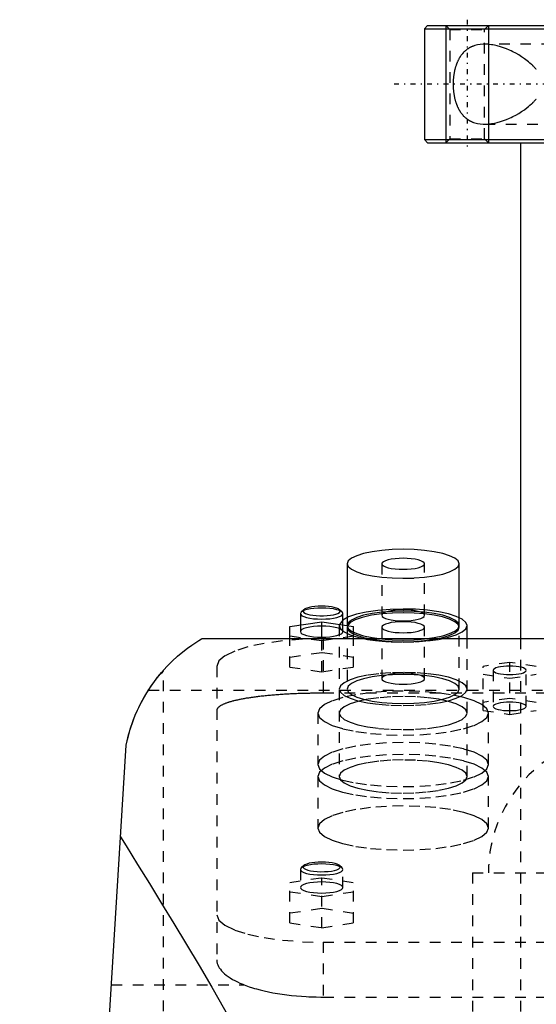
# Model space of a CAD drawing. Extents: x -90 to 90, y -1 to 703.
# Tile 7 of 8: x -57 to -9, y 592 to 685. Entities that reach past the tile are written whole.
import ezdxf

# ---------------------------------------------------------------- set-up
doc = ezdxf.new("R2010")
doc.units = 0
doc.linetypes.add('CENTER', pattern=[1.5, 0.45, -0.5, 0.05, -0.5])
doc.linetypes.add('DASHED', pattern=[2, 1, -1])
for name, color, linetype in [('AM_0', 7, 'CONTINUOUS'), ('AM_10', 7, 'CONTINUOUS'), ('AM_3', 7, 'DASHED'), ('AM_7', 7, 'CENTER')]:
    doc.layers.add(name, color=color, linetype=linetype)

msp = doc.modelspace()

# ---------------------------------------------------------------- linework, layer by layer
at = {"layer": 'AM_0', "color": 7, "linetype": 'CONTINUOUS'}
for p, q in [((-18.7, 684), (-19, 683.7)), ((-19, 683.7), (-19, 673.3)), ((-19, 683.7), (19, 683.7)), ((-18.7, 684), (18.7, 684)), ((-19, 673.3), (-18.7, 673)), ((-19, 673.3), (19, 673.3)), ((-18.7, 673), (18.7, 673)), ((-10, 673), (-10, 626.5)), ((-26.25, 633.506), (-26.25, 628.462)), ((-15.75, 628.462), (-15.75, 633.506)), ((-30.336, 629.198), (-30.577, 628.974)), ((-26.723, 628.974), (-26.964, 629.198)), ((-30.577, 628.974), (-30.65, 628.835)), ((-30.65, 628.835), (-30.65, 627.765)), ((-26.65, 627.765), (-26.65, 628.835)), ((-31.65, 627.616), (-28.65, 628.064)), ((-31.65, 626.5), (-31.65, 627.616)), ((-28.65, 628.064), (-25.65, 627.616)), ((-28.65, 626.5), (-28.65, 628.064)), ((-25.65, 626.5), (-25.65, 627.616)), ((-15, 626.5), (-15, 627.71)), ((-39.86, 626.5), (39.86, 626.5)), ((-57, 453.55), (-47, 616.5))]:
    msp.add_line(p, q, dxfattribs=at)
for points in [[(-21, 634.865), (-22.024, 634.839), (-23.009, 634.761), (-23.917, 634.636), (-24.712, 634.467), (-25.365, 634.261), (-25.85, 634.026), (-26.149, 633.771), (-26.25, 633.506)], [(-15.75, 633.506), (-15.851, 633.771), (-16.15, 634.026), (-16.635, 634.261), (-17.288, 634.467), (-18.083, 634.636), (-18.991, 634.761), (-19.976, 634.839), (-21, 634.865)], [(-28.65, 629.353), (-29.019, 629.344), (-29.376, 629.317), (-29.707, 629.274), (-30.002, 629.216), (-30.251, 629.145), (-30.445, 629.063), (-30.577, 628.974)], [(-28.65, 629.529), (-28.973, 629.522), (-29.285, 629.498), (-29.575, 629.461), (-29.833, 629.41), (-30.051, 629.348), (-30.22, 629.276), (-30.336, 629.198)], [(-26.964, 629.198), (-27.08, 629.276), (-27.249, 629.348), (-27.467, 629.41), (-27.725, 629.461), (-28.015, 629.498), (-28.327, 629.522), (-28.65, 629.529)], [(-26.65, 628.835), (-26.688, 628.936), (-26.802, 629.033), (-26.987, 629.122), (-27.236, 629.201), (-27.539, 629.265), (-27.885, 629.313), (-28.26, 629.343), (-28.65, 629.353)], [(-21, 629.263), (-22.221, 629.231), (-23.391, 629.135), (-24.461, 628.979), (-25.386, 628.77), (-26.127, 628.517), (-26.654, 628.23)], [(-15, 627.71), (-15.115, 628.013), (-15.457, 628.305), (-16.011, 628.573), (-16.757, 628.809), (-17.667, 629.002), (-18.704, 629.145), (-19.829, 629.234), (-21, 629.263)]]:
    msp.add_lwpolyline(points, dxfattribs=at)
for points in [[(-47, 616.5, 0), (-46.892, 616.993, 0), (-46.634, 617.947, 0), (-46.323, 618.857, 0), (-46.149, 619.294, 0), (-45.965, 619.72, 0), (-45.566, 620.536, 0), (-45.133, 621.304, 0), (-44.671, 622.021, 0), (-44.188, 622.688, 0), (-43.689, 623.302, 0), (-43.436, 623.59, 0), (-43.183, 623.865, 0), (-42.676, 624.374, 0), (-42.178, 624.831, 0), (-41.698, 625.234, 0), (-41.246, 625.584, 0), (-40.832, 625.881, 0), (-40.644, 626.009, 0), (-40.47, 626.124, 0), (-40.169, 626.314, 0), (-39.943, 626.451, 0), (-39.86, 626.5, 0)], [(-45.303, 621.016, 0), (-45.256, 621.096, 0), (-45.163, 621.254, 0), (-45.07, 621.407, 0), (-45.024, 621.482, 0), (-44.977, 621.556, 0), (-44.885, 621.7, 0), (-44.794, 621.839, 0), (-44.704, 621.973, 0), (-44.616, 622.102, 0), (-44.529, 622.226, 0), (-44.486, 622.286, 0), (-44.444, 622.344, 0), (-44.361, 622.458, 0), (-44.28, 622.567, 0), (-44.2, 622.672, 0), (-44.122, 622.772, 0), (-44.047, 622.868, 0), (-44.011, 622.913, 0), (-43.975, 622.958, 0), (-43.907, 623.042, 0), (-43.843, 623.12, 0), (-43.813, 623.156, 0)], [(-47.528, 607.894, 0), (-47.006, 607.043, 0), (-45.931, 605.298, 0), (-44.821, 603.499, 0), (-44.254, 602.579, 0), (-43.681, 601.647, 0), (-42.519, 599.747, 0), (-41.34, 597.8, 0), (-40.152, 595.808, 0), (-38.962, 593.775, 0), (-37.778, 591.703, 0), (-37.191, 590.652, 0), (-36.609, 589.592, 0), (-35.462, 587.444, 0), (-34.348, 585.259, 0), (-33.277, 583.038, 0), (-32.26, 580.78, 0), (-31.309, 578.484, 0), (-30.863, 577.322, 0), (-30.438, 576.149, 0), (-29.661, 573.773, 0), (-28.993, 571.353, 0), (-28.705, 570.125, 0)]]:
    msp.add_polyline3d(points, dxfattribs=at)
at = {"layer": 'AM_10', "color": 7, "linetype": 'CONTINUOUS'}
for p, q in [((-17, 684), (-17, 673)), ((-13, 684), (-13, 673))]:
    msp.add_line(p, q, dxfattribs=at)
at = {"layer": 'AM_3', "color": 6, "linetype": 'DASHED'}
for p, q in [((-17, 684), (-16.621, 683.621)), ((-16.621, 683.621), (-16.621, 673.379)), ((-16.621, 683.621), (-13.379, 683.621)), ((-13.379, 683.621), (-13, 684)), ((-13.379, 673.379), (-13.379, 683.621)), ((-3, 682.25), (-13.37, 682.25)), ((-13.37, 674.75), (-3, 674.75)), ((-16.621, 673.379), (-17, 673)), ((-16.621, 673.379), (-13.379, 673.379)), ((-13, 673), (-13.379, 673.379)), ((-23, 633.506), (-23, 628.676)), ((-19, 628.676), (-19, 633.506)), ((-26.654, 628.23), (-26.987, 627.814)), ((-26.25, 628.462), (-26.25, 627.71)), ((-15.75, 627.71), (-15.75, 628.462)), ((-30.65, 627.765), (-30.65, 627.145)), ((-26.987, 627.814), (-27, 627.71)), ((-27, 627.71), (-27, 613.547)), ((-26.65, 627.145), (-26.65, 627.765)), ((-26.219, 627.7), (-26.25, 627.553)), ((-26.25, 627.553), (-26.25, 621.758)), ((-23, 627.553), (-23, 622.724)), ((-19, 622.724), (-19, 627.553)), ((-15.75, 621.758), (-15.75, 627.553)), ((-28.65, 626.271), (-31.65, 626.719)), ((-31.65, 623.822), (-31.65, 626.5)), ((-25.65, 626.719), (-28.65, 626.271)), ((-28.65, 623.374), (-28.65, 626.5)), ((-28.5, 626.47), (-28.5, 621.365)), ((28.5, 626.47), (-28.5, 626.47)), ((-25.65, 623.822), (-25.65, 626.5)), ((-15, 613.547), (-15, 626.5)), ((-10, 626.5), (-10, 339)), ((-28.65, 625.167), (-31.65, 624.718)), ((-25.65, 624.718), (-28.65, 625.167)), ((-43.5, 453.55), (-43.5, 623.519)), ((-38.5, 623.882), (-38.5, 596.365)), ((-31.65, 623.822), (-28.65, 623.374)), ((-28.65, 623.374), (-25.65, 623.822)), ((-11, 624.257), (-13.5, 623.883)), ((-13.5, 619.755), (-13.5, 623.883)), ((-12.55, 623.51), (-12.55, 620.129)), ((-11, 619.382), (-11, 624.257)), ((-8.5, 623.883), (-11, 624.257)), ((-9.45, 620.129), (-9.45, 623.51)), ((-13.5, 623.136), (-11, 622.763)), ((-11, 622.763), (-8.5, 623.136)), ((-44.917, 621.65), (44.917, 621.65)), ((28.5, 621.365), (-28.5, 621.365)), ((-11, 620.876), (-13.5, 620.503)), ((-8.5, 620.503), (-11, 620.876)), ((-29, 619.5), (-29, 614.671)), ((-13.5, 619.755), (-11, 619.382)), ((-13, 614.671), (-13, 619.5)), ((-11, 619.382), (-8.5, 619.755)), ((-29, 613.547), (-29, 608.718)), ((-13, 608.718), (-13, 613.547)), ((-30.336, 605.192), (-30.577, 604.968)), ((-26.723, 604.968), (-26.964, 605.192)), ((-30.577, 604.968), (-30.65, 604.829)), ((-30.65, 604.829), (-30.65, 603.139)), ((-26.65, 603.139), (-26.65, 604.829)), ((-14.5, 604.5), (-14.5, 591.5)), ((-14.5, 604.5), (14.5, 604.5)), ((-31.65, 603.61), (-28.65, 604.059)), ((-31.65, 599.816), (-31.65, 603.61)), ((-28.65, 604.059), (-25.65, 603.61)), ((-28.65, 599.368), (-28.65, 604.059)), ((-25.65, 599.816), (-25.65, 603.61)), ((-28.65, 602.266), (-31.65, 602.714)), ((-25.65, 602.714), (-28.65, 602.266)), ((-28.65, 601.161), (-31.65, 600.713)), ((-25.65, 600.713), (-28.65, 601.161)), ((-31.65, 599.816), (-28.65, 599.368)), ((-28.65, 599.368), (-25.65, 599.816)), ((-28.5, 598), (-28.5, 592.859)), ((-28.5, 598), (28.5, 598)), ((-48.381, 594), (-35.934, 594)), ((-28.5, 592.859), (28.5, 592.859))]:
    msp.add_line(p, q, dxfattribs=at)
for points in [[(-19, 633.506), (-19.038, 633.607), (-19.152, 633.704), (-19.337, 633.794), (-19.586, 633.872), (-19.889, 633.936), (-20.235, 633.984), (-20.61, 634.014), (-21, 634.024), (-21.39, 634.014), (-21.765, 633.984), (-22.111, 633.936), (-22.414, 633.872), (-22.663, 633.794), (-22.848, 633.704), (-22.962, 633.607), (-23, 633.506)], [(-26.25, 633.506), (-26.149, 633.241), (-25.85, 632.986), (-25.365, 632.751), (-24.712, 632.545), (-23.917, 632.376), (-23.009, 632.251), (-22.024, 632.173), (-21, 632.147), (-19.976, 632.173), (-18.991, 632.251), (-18.083, 632.376), (-17.288, 632.545), (-16.635, 632.751), (-16.15, 632.986), (-15.851, 633.241), (-15.75, 633.506)], [(-23, 633.506), (-22.962, 633.405), (-22.848, 633.308), (-22.663, 633.218), (-22.414, 633.14), (-22.111, 633.076), (-21.765, 633.028), (-21.39, 632.998), (-21, 632.988), (-20.61, 632.998), (-20.235, 633.028), (-19.889, 633.076), (-19.586, 633.14), (-19.337, 633.218), (-19.152, 633.308), (-19.038, 633.405), (-19, 633.506)], [(-30.336, 629.198), (-30.395, 629.111), (-30.388, 629.024), (-30.316, 628.938), (-30.182, 628.858), (-29.99, 628.785), (-29.749, 628.724), (-29.465, 628.676), (-29.152, 628.642), (-28.819, 628.626), (-28.481, 628.626), (-28.148, 628.642), (-27.835, 628.676), (-27.551, 628.724), (-27.31, 628.785), (-27.118, 628.858), (-26.984, 628.938), (-26.912, 629.024), (-26.905, 629.111), (-26.964, 629.198)], [(-26.25, 627.71), (-26.149, 627.445), (-25.85, 627.19), (-25.365, 626.956), (-24.712, 626.75), (-23.917, 626.581), (-23.009, 626.455), (-22.024, 626.378), (-21, 626.352), (-19.976, 626.378), (-18.991, 626.455), (-18.083, 626.581), (-17.288, 626.75), (-16.635, 626.956), (-16.15, 627.19), (-15.851, 627.445), (-15.75, 627.71), (-15.851, 627.976), (-16.15, 628.23), (-16.635, 628.465), (-17.288, 628.671), (-18.083, 628.84), (-18.991, 628.966), (-19.976, 629.043), (-21, 629.069)], [(-21, 629.069), (-22.024, 629.043), (-23.009, 628.966), (-23.917, 628.84), (-24.712, 628.671), (-25.365, 628.465), (-25.85, 628.23), (-26.149, 627.976), (-26.25, 627.71)], [(-21, 629.194), (-21.39, 629.184), (-21.765, 629.155), (-22.111, 629.107), (-22.414, 629.042), (-22.663, 628.964), (-22.848, 628.874), (-22.962, 628.777), (-23, 628.676), (-22.962, 628.575), (-22.848, 628.478), (-22.663, 628.389), (-22.414, 628.31), (-22.111, 628.246), (-21.765, 628.198), (-21.39, 628.169), (-21, 628.159), (-20.61, 628.169), (-20.235, 628.198), (-19.889, 628.246), (-19.586, 628.31), (-19.337, 628.389), (-19.152, 628.478), (-19.038, 628.575), (-19, 628.676)], [(-19, 628.676), (-19.038, 628.777), (-19.152, 628.874), (-19.337, 628.964), (-19.586, 629.042), (-19.889, 629.107), (-20.235, 629.155), (-20.61, 629.184), (-21, 629.194)], [(-30.65, 628.835), (-30.612, 628.734), (-30.498, 628.637), (-30.313, 628.547), (-30.064, 628.469), (-29.761, 628.404), (-29.415, 628.357), (-29.04, 628.327), (-28.65, 628.317), (-28.26, 628.327), (-27.885, 628.357), (-27.539, 628.404), (-27.236, 628.469), (-26.987, 628.547), (-26.802, 628.637), (-26.688, 628.734), (-26.65, 628.835)], [(-26.25, 627.553), (-26.149, 627.288), (-25.85, 627.033), (-25.364, 626.798), (-24.711, 626.592), (-23.915, 626.423), (-23.007, 626.298), (-22.021, 626.22), (-20.996, 626.194), (-19.972, 626.221), (-18.987, 626.298), (-18.079, 626.424), (-17.284, 626.593), (-16.632, 626.799), (-16.147, 627.035), (-15.85, 627.29), (-15.75, 627.555), (-15.852, 627.82), (-16.153, 628.075), (-16.639, 628.31), (-17.294, 628.516), (-18.091, 628.684), (-19, 628.809)], [(-23, 628.809), (-23.987, 628.671), (-24.837, 628.481), (-25.511, 628.248), (-25.979, 627.984), (-26.219, 627.7)], [(-21, 628.912), (-22.019, 628.886), (-23, 628.809)], [(-19, 628.809), (-19.981, 628.886), (-21, 628.912)], [(-28.65, 627.662), (-29.04, 627.652), (-29.415, 627.623), (-29.761, 627.575), (-30.064, 627.511), (-30.313, 627.432), (-30.498, 627.343), (-30.612, 627.246), (-30.65, 627.145), (-30.612, 627.044), (-30.498, 626.946), (-30.313, 626.857), (-30.064, 626.778), (-29.761, 626.714), (-29.415, 626.666), (-29.04, 626.637), (-28.65, 626.627), (-28.26, 626.637), (-27.885, 626.666), (-27.539, 626.714), (-27.236, 626.778), (-26.987, 626.857), (-26.802, 626.946), (-26.688, 627.044), (-26.65, 627.145)], [(-26.65, 627.145), (-26.688, 627.246), (-26.802, 627.343), (-26.987, 627.432), (-27.236, 627.511), (-27.539, 627.575), (-27.885, 627.623), (-28.26, 627.652), (-28.65, 627.662)], [(-27, 627.71), (-26.885, 627.407), (-26.543, 627.116), (-25.989, 626.848), (-25.243, 626.612), (-24.333, 626.419), (-23.296, 626.276), (-22.171, 626.187), (-21, 626.158), (-19.829, 626.187), (-18.704, 626.276), (-17.667, 626.419), (-16.757, 626.612), (-16.011, 626.848), (-15.457, 627.116), (-15.115, 627.407), (-15, 627.71)], [(-21, 628.071), (-21.39, 628.061), (-21.765, 628.031), (-22.111, 627.984), (-22.414, 627.919), (-22.663, 627.841), (-22.848, 627.751), (-22.962, 627.654), (-23, 627.553), (-22.962, 627.452), (-22.848, 627.355), (-22.663, 627.266), (-22.414, 627.187), (-22.111, 627.123), (-21.765, 627.075), (-21.39, 627.045), (-21, 627.036), (-20.61, 627.045), (-20.235, 627.075), (-19.889, 627.123), (-19.586, 627.187), (-19.337, 627.266), (-19.152, 627.355), (-19.038, 627.452), (-19, 627.553)], [(-19, 627.553), (-19.038, 627.654), (-19.152, 627.751), (-19.337, 627.841), (-19.586, 627.919), (-19.889, 627.984), (-20.235, 628.031), (-20.61, 628.061), (-21, 628.071)], [(-28.5, 626.47), (-30.451, 626.42), (-32.327, 626.273), (-34.056, 626.034), (-35.571, 625.712), (-36.815, 625.32), (-37.739, 624.872), (-38.308, 624.387), (-38.5, 623.882)], [(-21, 623.311), (-22.171, 623.281), (-23.296, 623.192), (-24.333, 623.049), (-25.243, 622.856), (-25.989, 622.62), (-26.543, 622.352), (-26.885, 622.061), (-27, 621.758), (-26.885, 621.455), (-26.543, 621.163), (-25.989, 620.895), (-25.243, 620.66), (-24.333, 620.466), (-23.296, 620.323), (-22.171, 620.235), (-21, 620.205), (-19.829, 620.235), (-18.704, 620.323), (-17.667, 620.466), (-16.757, 620.66), (-16.011, 620.895), (-15.457, 621.163), (-15.115, 621.455), (-15, 621.758)], [(-15, 621.758), (-15.115, 622.061), (-15.457, 622.352), (-16.011, 622.62), (-16.757, 622.856), (-17.667, 623.049), (-18.704, 623.192), (-19.829, 623.281), (-21, 623.311)], [(-21, 621.571), (-22.561, 621.531), (-24.061, 621.413), (-25.445, 621.222), (-26.657, 620.964), (-27.652, 620.65), (-28.391, 620.292), (-28.846, 619.904), (-29, 619.5)], [(-13, 619.5), (-13.154, 619.904), (-13.609, 620.292), (-14.348, 620.65), (-15.343, 620.964), (-16.555, 621.222), (-17.939, 621.413), (-19.439, 621.531), (-21, 621.571)], [(-29, 619.5), (-28.846, 619.096), (-28.391, 618.708), (-27.652, 618.35), (-26.657, 618.036), (-25.445, 617.778), (-24.061, 617.587), (-22.561, 617.469), (-21, 617.43), (-19.439, 617.469), (-17.939, 617.587), (-16.555, 617.778), (-15.343, 618.036), (-14.348, 618.35), (-13.609, 618.708), (-13.154, 619.096), (-13, 619.5)], [(-13, 613.547), (-13.154, 613.951), (-13.609, 614.34), (-14.348, 614.698), (-15.343, 615.011), (-16.555, 615.269), (-17.939, 615.46), (-19.439, 615.578), (-21, 615.618), (-22.561, 615.578), (-24.061, 615.46), (-25.445, 615.269), (-26.657, 615.011), (-27.652, 614.698), (-28.391, 614.34), (-28.846, 613.951), (-29, 613.547)], [(-21, 615.1), (-22.171, 615.07), (-23.296, 614.982), (-24.333, 614.838), (-25.243, 614.645), (-25.989, 614.41), (-26.543, 614.142), (-26.885, 613.85), (-27, 613.547), (-26.885, 613.244), (-26.543, 612.953), (-25.989, 612.684), (-25.243, 612.449), (-24.333, 612.256), (-23.296, 612.113), (-22.171, 612.024), (-21, 611.994), (-19.829, 612.024), (-18.704, 612.113), (-17.667, 612.256), (-16.757, 612.449), (-16.011, 612.684), (-15.457, 612.953), (-15.115, 613.244), (-15, 613.547)], [(-15, 613.547), (-15.115, 613.85), (-15.457, 614.142), (-16.011, 614.41), (-16.757, 614.645), (-17.667, 614.838), (-18.704, 614.982), (-19.829, 615.07), (-21, 615.1)], [(-29, 613.547), (-28.846, 613.143), (-28.391, 612.755), (-27.652, 612.397), (-26.657, 612.083), (-25.445, 611.826), (-24.061, 611.634), (-22.561, 611.516), (-21, 611.477), (-19.439, 611.516), (-17.939, 611.634), (-16.555, 611.826), (-15.343, 612.083), (-14.348, 612.397), (-13.609, 612.755), (-13.154, 613.143), (-13, 613.547)], [(-30.65, 604.829), (-30.612, 604.728), (-30.498, 604.631), (-30.313, 604.542), (-30.064, 604.463), (-29.761, 604.399), (-29.415, 604.351), (-29.04, 604.322), (-28.65, 604.312), (-28.26, 604.322), (-27.885, 604.351), (-27.539, 604.399), (-27.236, 604.463), (-26.987, 604.542), (-26.802, 604.631), (-26.688, 604.728), (-26.65, 604.829), (-26.688, 604.93), (-26.802, 605.028), (-26.987, 605.117), (-27.236, 605.195), (-27.539, 605.26), (-27.885, 605.308), (-28.26, 605.337), (-28.65, 605.347)], [(-28.65, 605.347), (-29.019, 605.338), (-29.376, 605.312), (-29.707, 605.269), (-30.002, 605.211), (-30.251, 605.14), (-30.445, 605.058), (-30.577, 604.968)], [(-30.336, 605.192), (-30.395, 605.103), (-30.386, 605.013), (-30.307, 604.926), (-30.163, 604.843), (-29.959, 604.77), (-29.703, 604.709), (-29.406, 604.662), (-29.078, 604.632), (-28.734, 604.618), (-28.386, 604.623), (-28.049, 604.646), (-27.735, 604.685), (-27.458, 604.739), (-27.228, 604.807), (-27.054, 604.885), (-26.943, 604.971), (-26.901, 605.06), (-26.927, 605.15), (-27.021, 605.237), (-27.181, 605.317), (-27.398, 605.387), (-27.665, 605.445), (-27.971, 605.488), (-28.303, 605.515), (-28.65, 605.524)], [(-28.65, 605.524), (-28.973, 605.516), (-29.285, 605.493), (-29.575, 605.455), (-29.833, 605.405), (-30.051, 605.342), (-30.22, 605.271), (-30.336, 605.192)], [(-30.65, 603.139), (-30.612, 603.038), (-30.498, 602.941), (-30.313, 602.851), (-30.064, 602.773), (-29.761, 602.709), (-29.415, 602.661), (-29.04, 602.631), (-28.65, 602.621), (-28.26, 602.631), (-27.885, 602.661), (-27.539, 602.709), (-27.236, 602.773), (-26.987, 602.851), (-26.802, 602.941), (-26.688, 603.038), (-26.65, 603.139), (-26.688, 603.24), (-26.802, 603.337), (-26.987, 603.427), (-27.236, 603.505), (-27.539, 603.569), (-27.885, 603.617), (-28.26, 603.647), (-28.65, 603.657)], [(-28.65, 603.657), (-29.04, 603.647), (-29.415, 603.617), (-29.761, 603.569), (-30.064, 603.505), (-30.313, 603.427), (-30.498, 603.337), (-30.612, 603.24), (-30.65, 603.139)], [(-38.5, 600.588), (-38.308, 600.083), (-37.739, 599.598), (-36.815, 599.15), (-35.571, 598.758), (-34.056, 598.436), (-32.327, 598.197), (-30.451, 598.05), (-28.5, 598)]]:
    msp.add_lwpolyline(points, dxfattribs=at)
for points in [[(-9.45, 623.51), (-9.48, 623.588), (-9.568, 623.663), (-9.711, 623.733), (-9.904, 623.793), (-10.139, 623.843), (-10.407, 623.88), (-10.698, 623.903), (-11, 623.911), (-11.302, 623.903), (-11.593, 623.88), (-11.861, 623.843), (-12.096, 623.793), (-12.289, 623.733), (-12.432, 623.663), (-12.52, 623.588), (-12.55, 623.51), (-12.52, 623.432), (-12.432, 623.356), (-12.289, 623.287), (-12.096, 623.226), (-11.861, 623.176), (-11.593, 623.139), (-11.302, 623.116), (-11, 623.109), (-10.698, 623.116), (-10.407, 623.139), (-10.139, 623.176), (-9.904, 623.226), (-9.711, 623.287), (-9.568, 623.356), (-9.48, 623.432)], [(-15.75, 621.758), (-15.851, 622.023), (-16.15, 622.278), (-16.635, 622.513), (-17.288, 622.718), (-18.083, 622.887), (-18.991, 623.013), (-19.976, 623.09), (-21, 623.116), (-22.024, 623.09), (-23.009, 623.013), (-23.917, 622.887), (-24.712, 622.718), (-25.365, 622.513), (-25.85, 622.278), (-26.149, 622.023), (-26.25, 621.758), (-26.149, 621.493), (-25.85, 621.238), (-25.365, 621.003), (-24.712, 620.797), (-23.917, 620.628), (-23.009, 620.502), (-22.024, 620.425), (-21, 620.399), (-19.976, 620.425), (-18.991, 620.502), (-18.083, 620.628), (-17.288, 620.797), (-16.635, 621.003), (-16.15, 621.238), (-15.851, 621.493)], [(-19, 622.724), (-19.038, 622.825), (-19.152, 622.922), (-19.337, 623.011), (-19.586, 623.09), (-19.889, 623.154), (-20.235, 623.202), (-20.61, 623.231), (-21, 623.241), (-21.39, 623.231), (-21.765, 623.202), (-22.111, 623.154), (-22.414, 623.09), (-22.663, 623.011), (-22.848, 622.922), (-22.962, 622.825), (-23, 622.724), (-22.962, 622.623), (-22.848, 622.525), (-22.663, 622.436), (-22.414, 622.357), (-22.111, 622.293), (-21.765, 622.245), (-21.39, 622.216), (-21, 622.206), (-20.61, 622.216), (-20.235, 622.245), (-19.889, 622.293), (-19.586, 622.357), (-19.337, 622.436), (-19.152, 622.525), (-19.038, 622.623)], [(-15, 619.5), (-15.115, 619.803), (-15.457, 620.094), (-16.011, 620.363), (-16.757, 620.598), (-17.667, 620.791), (-18.704, 620.935), (-19.829, 621.023), (-21, 621.053), (-22.171, 621.023), (-23.296, 620.935), (-24.333, 620.791), (-25.243, 620.598), (-25.989, 620.363), (-26.543, 620.094), (-26.885, 619.803), (-27, 619.5), (-26.885, 619.197), (-26.543, 618.906), (-25.989, 618.637), (-25.243, 618.402), (-24.333, 618.209), (-23.296, 618.065), (-22.171, 617.977), (-21, 617.947), (-19.829, 617.977), (-18.704, 618.065), (-17.667, 618.209), (-16.757, 618.402), (-16.011, 618.637), (-15.457, 618.906), (-15.115, 619.197)], [(-9.45, 620.129), (-9.48, 620.207), (-9.568, 620.283), (-9.711, 620.352), (-9.904, 620.413), (-10.139, 620.463), (-10.407, 620.5), (-10.698, 620.522), (-11, 620.53), (-11.302, 620.522), (-11.593, 620.5), (-11.861, 620.463), (-12.096, 620.413), (-12.289, 620.352), (-12.432, 620.283), (-12.52, 620.207), (-12.55, 620.129), (-12.52, 620.051), (-12.432, 619.976), (-12.289, 619.906), (-12.096, 619.845), (-11.861, 619.795), (-11.593, 619.758), (-11.302, 619.736), (-11, 619.728), (-10.698, 619.736), (-10.407, 619.758), (-10.139, 619.795), (-9.904, 619.845), (-9.711, 619.906), (-9.568, 619.976), (-9.48, 620.051)], [(-29, 614.671), (-28.846, 614.267), (-28.391, 613.878), (-27.652, 613.52), (-26.657, 613.207), (-25.445, 612.949), (-24.061, 612.758), (-22.561, 612.64), (-21, 612.6), (-19.439, 612.64), (-17.939, 612.758), (-16.555, 612.949), (-15.343, 613.207), (-14.348, 613.52), (-13.609, 613.878), (-13.154, 614.267), (-13, 614.671), (-13.154, 615.075), (-13.609, 615.463), (-14.348, 615.821), (-15.343, 616.135), (-16.555, 616.392), (-17.939, 616.584), (-19.439, 616.702), (-21, 616.741), (-22.561, 616.702), (-24.061, 616.584), (-25.445, 616.392), (-26.657, 616.135), (-27.652, 615.821), (-28.391, 615.463), (-28.846, 615.075)], [(-29, 608.718), (-28.846, 608.314), (-28.391, 607.926), (-27.652, 607.568), (-26.657, 607.254), (-25.445, 606.996), (-24.061, 606.805), (-22.561, 606.687), (-21, 606.647), (-19.439, 606.687), (-17.939, 606.805), (-16.555, 606.996), (-15.343, 607.254), (-14.348, 607.568), (-13.609, 607.926), (-13.154, 608.314), (-13, 608.718), (-13.154, 609.122), (-13.609, 609.51), (-14.348, 609.868), (-15.343, 610.182), (-16.555, 610.44), (-17.939, 610.631), (-19.439, 610.749), (-21, 610.788), (-22.561, 610.749), (-24.061, 610.631), (-25.445, 610.44), (-26.657, 610.182), (-27.652, 609.868), (-28.391, 609.51), (-28.846, 609.122)]]:
    msp.add_lwpolyline(points, close=True, dxfattribs=at)
for points in [[(-13.37, 682.25, 0), (-13.498, 682.248, 0), (-13.757, 682.229, 0), (-14.013, 682.19, 0), (-14.14, 682.162, 0), (-14.265, 682.128, 0), (-14.409, 682.08, 0), (-14.45, 682.065, 0), (-14.49, 682.049, 0), (-14.51, 682.041, 0), (-14.53, 682.033, 0), (-14.57, 682.016, 0), (-14.609, 681.998, 0), (-14.648, 681.979, 0), (-14.687, 681.96, 0), (-14.725, 681.94, 0), (-14.744, 681.93, 0), (-14.763, 681.919, 0), (-14.801, 681.898, 0), (-14.839, 681.876, 0), (-14.876, 681.853, 0), (-14.912, 681.829, 0), (-14.949, 681.805, 0), (-14.967, 681.792, 0), (-14.985, 681.78, 0), (-15.02, 681.754, 0), (-15.055, 681.727, 0), (-15.09, 681.7, 0), (-15.124, 681.672, 0), (-15.158, 681.644, 0), (-15.175, 681.629, 0), (-15.192, 681.614, 0), (-15.225, 681.584, 0), (-15.257, 681.554, 0), (-15.289, 681.522, 0), (-15.321, 681.49, 0), (-15.352, 681.457, 0), (-15.368, 681.441, 0), (-15.383, 681.424, 0), (-15.413, 681.39, 0), (-15.443, 681.355, 0), (-15.458, 681.338, 0), (-15.472, 681.32, 0), (-15.501, 681.284, 0), (-15.529, 681.247, 0), (-15.543, 681.228, 0), (-15.557, 681.21, 0), (-15.584, 681.172, 0), (-15.611, 681.133, 0), (-15.637, 681.094, 0), (-15.663, 681.055, 0), (-15.689, 681.014, 0), (-15.701, 680.994, 0), (-15.714, 680.973, 0), (-15.738, 680.931, 0), (-15.763, 680.888, 0), (-15.786, 680.844, 0), (-15.81, 680.799, 0), (-15.833, 680.754, 0), (-15.845, 680.73, 0), (-15.856, 680.707, 0), (-15.878, 680.66, 0), (-15.9, 680.611, 0), (-15.922, 680.562, 0), (-15.943, 680.513, 0), (-15.963, 680.462, 0), (-15.973, 680.436, 0), (-15.983, 680.411, 0), (-16.003, 680.358, 0), (-16.021, 680.306, 0), (-16.04, 680.252, 0), (-16.058, 680.198, 0), (-16.075, 680.143, 0), (-16.083, 680.116, 0), (-16.091, 680.088, 0), (-16.107, 680.032, 0), (-16.123, 679.975, 0), (-16.138, 679.918, 0), (-16.152, 679.861, 0), (-16.166, 679.803, 0), (-16.172, 679.773, 0), (-16.179, 679.744, 0), (-16.191, 679.685, 0), (-16.203, 679.626, 0), (-16.209, 679.596, 0), (-16.214, 679.566, 0), (-16.225, 679.506, 0), (-16.234, 679.446, 0), (-16.239, 679.416, 0), (-16.244, 679.385, 0), (-16.252, 679.325, 0), (-16.26, 679.264, 0), (-16.268, 679.203, 0), (-16.274, 679.141, 0), (-16.281, 679.08, 0), (-16.283, 679.049, 0), (-16.286, 679.019, 0), (-16.291, 678.957, 0), (-16.295, 678.896, 0), (-16.299, 678.834, 0), (-16.302, 678.773, 0), (-16.304, 678.712, 0), (-16.305, 678.682, 0), (-16.306, 678.651, 0), (-16.307, 678.591, 0), (-16.308, 678.53, 0), (-16.308, 678.5, 0)], [(-8.5, 679.865, 0), (-8.517, 679.887, 0), (-8.553, 679.932, 0), (-8.59, 679.976, 0), (-8.609, 679.998, 0), (-8.627, 680.02, 0), (-8.665, 680.063, 0), (-8.704, 680.105, 0), (-8.743, 680.147, 0), (-8.783, 680.189, 0), (-8.823, 680.23, 0), (-8.843, 680.25, 0), (-8.864, 680.27, 0), (-8.905, 680.31, 0), (-8.946, 680.35, 0), (-9.094, 680.484, 0), (-9.223, 680.593, 0), (-9.353, 680.698, 0), (-9.613, 680.891, 0), (-9.878, 681.07, 0), (-10.151, 681.239, 0), (-10.432, 681.398, 0), (-10.717, 681.545, 0), (-10.861, 681.614, 0), (-11.006, 681.68, 0), (-11.296, 681.802, 0), (-11.586, 681.911, 0), (-11.874, 682.005, 0), (-12.16, 682.085, 0), (-12.441, 682.15, 0), (-12.579, 682.176, 0), (-12.716, 682.199, 0), (-12.984, 682.232, 0), (-13.243, 682.248, 0), (-13.37, 682.25, 0)], [(-16.308, 678.5, 0), (-16.308, 678.47, 0), (-16.307, 678.409, 0), (-16.306, 678.349, 0), (-16.305, 678.318, 0), (-16.304, 678.288, 0), (-16.302, 678.227, 0), (-16.299, 678.166, 0), (-16.295, 678.104, 0), (-16.291, 678.043, 0), (-16.286, 677.981, 0), (-16.283, 677.951, 0), (-16.281, 677.92, 0), (-16.274, 677.859, 0), (-16.268, 677.797, 0), (-16.26, 677.736, 0), (-16.252, 677.675, 0), (-16.244, 677.615, 0), (-16.239, 677.584, 0), (-16.234, 677.554, 0), (-16.225, 677.494, 0), (-16.214, 677.434, 0), (-16.209, 677.404, 0), (-16.203, 677.374, 0), (-16.191, 677.315, 0), (-16.179, 677.256, 0), (-16.172, 677.227, 0), (-16.166, 677.197, 0), (-16.152, 677.139, 0), (-16.138, 677.082, 0), (-16.123, 677.025, 0), (-16.107, 676.968, 0), (-16.091, 676.912, 0), (-16.083, 676.884, 0), (-16.075, 676.857, 0), (-16.058, 676.802, 0), (-16.04, 676.748, 0), (-16.021, 676.694, 0), (-16.003, 676.642, 0), (-15.983, 676.589, 0), (-15.973, 676.564, 0), (-15.963, 676.538, 0), (-15.943, 676.487, 0), (-15.922, 676.438, 0), (-15.9, 676.389, 0), (-15.878, 676.34, 0), (-15.856, 676.293, 0), (-15.845, 676.27, 0), (-15.833, 676.246, 0), (-15.81, 676.201, 0), (-15.786, 676.156, 0), (-15.763, 676.112, 0), (-15.738, 676.069, 0), (-15.714, 676.027, 0), (-15.701, 676.006, 0), (-15.689, 675.986, 0), (-15.663, 675.945, 0), (-15.637, 675.906, 0), (-15.611, 675.867, 0), (-15.584, 675.828, 0), (-15.557, 675.79, 0), (-15.543, 675.772, 0), (-15.529, 675.753, 0), (-15.501, 675.716, 0), (-15.472, 675.68, 0), (-15.458, 675.662, 0), (-15.443, 675.645, 0), (-15.413, 675.61, 0), (-15.383, 675.576, 0), (-15.368, 675.559, 0), (-15.352, 675.543, 0), (-15.321, 675.51, 0), (-15.289, 675.478, 0), (-15.257, 675.446, 0), (-15.225, 675.416, 0), (-15.192, 675.386, 0), (-15.175, 675.371, 0), (-15.158, 675.356, 0), (-15.124, 675.328, 0), (-15.09, 675.3, 0), (-15.055, 675.273, 0), (-15.02, 675.246, 0), (-14.985, 675.22, 0), (-14.967, 675.208, 0), (-14.949, 675.195, 0), (-14.912, 675.171, 0), (-14.876, 675.147, 0), (-14.839, 675.124, 0), (-14.801, 675.102, 0), (-14.763, 675.081, 0), (-14.744, 675.07, 0), (-14.725, 675.06, 0), (-14.687, 675.04, 0), (-14.648, 675.021, 0), (-14.609, 675.002, 0), (-14.57, 674.984, 0), (-14.53, 674.967, 0), (-14.51, 674.959, 0), (-14.49, 674.951, 0), (-14.45, 674.935, 0), (-14.409, 674.92, 0), (-14.265, 674.872, 0), (-14.14, 674.838, 0), (-14.013, 674.81, 0), (-13.757, 674.771, 0), (-13.498, 674.752, 0), (-13.37, 674.75, 0)], [(-13.37, 674.75, 0), (-13.243, 674.752, 0), (-12.984, 674.768, 0), (-12.716, 674.801, 0), (-12.579, 674.824, 0), (-12.441, 674.85, 0), (-12.16, 674.915, 0), (-11.874, 674.995, 0), (-11.586, 675.089, 0), (-11.296, 675.198, 0), (-11.006, 675.32, 0), (-10.861, 675.386, 0), (-10.717, 675.455, 0), (-10.432, 675.602, 0), (-10.151, 675.761, 0), (-9.878, 675.93, 0), (-9.613, 676.109, 0), (-9.353, 676.302, 0), (-9.223, 676.407, 0), (-9.094, 676.516, 0), (-8.946, 676.65, 0), (-8.905, 676.69, 0), (-8.864, 676.73, 0), (-8.843, 676.75, 0), (-8.823, 676.77, 0), (-8.783, 676.811, 0), (-8.743, 676.853, 0), (-8.704, 676.895, 0), (-8.665, 676.937, 0), (-8.627, 676.98, 0), (-8.609, 677.002, 0), (-8.59, 677.024, 0), (-8.553, 677.068, 0), (-8.517, 677.113, 0), (-8.5, 677.135, 0)], [(-43.812, 623.156, 0), (-43.795, 623.167, 0), (-43.763, 623.187, 0), (-43.732, 623.208, 0), (-43.717, 623.218, 0), (-43.703, 623.228, 0), (-43.676, 623.249, 0), (-43.651, 623.27, 0), (-43.628, 623.29, 0), (-43.607, 623.31, 0), (-43.588, 623.331, 0), (-43.579, 623.341, 0), (-43.571, 623.351, 0), (-43.555, 623.371, 0), (-43.542, 623.391, 0), (-43.53, 623.411, 0), (-43.521, 623.431, 0), (-43.513, 623.451, 0), (-43.51, 623.461, 0), (-43.507, 623.47, 0), (-43.503, 623.49, 0), (-43.501, 623.509, 0), (-43.5, 623.519, 0)], [(-47, 616.5, 0), (-46.972, 616.638, 0), (-46.911, 616.912, 0), (-46.845, 617.186, 0), (-46.811, 617.323, 0), (-46.774, 617.459, 0), (-46.699, 617.73, 0), (-46.618, 617.999, 0), (-46.532, 618.266, 0), (-46.442, 618.529, 0), (-46.348, 618.789, 0), (-46.3, 618.917, 0), (-46.25, 619.045, 0), (-46.148, 619.297, 0), (-46.043, 619.544, 0), (-45.935, 619.786, 0), (-45.824, 620.023, 0), (-45.711, 620.255, 0), (-45.653, 620.368, 0), (-45.596, 620.48, 0), (-45.479, 620.699, 0), (-45.362, 620.912, 0), (-45.303, 621.016, 0)], [(-28.5, 621.365, 0), (-28.57, 621.365, 0), (-28.711, 621.364, 0), (-28.852, 621.364, 0), (-28.922, 621.363, 0), (-28.993, 621.363, 0), (-29.136, 621.362, 0), (-29.278, 621.36, 0), (-29.421, 621.358, 0), (-29.564, 621.356, 0), (-29.708, 621.354, 0), (-29.78, 621.352, 0), (-29.852, 621.351, 0), (-29.995, 621.347, 0), (-30.139, 621.344, 0), (-30.283, 621.34, 0), (-30.427, 621.336, 0), (-30.571, 621.332, 0), (-30.642, 621.329, 0), (-30.714, 621.327, 0), (-30.857, 621.322, 0), (-31.001, 621.316, 0), (-31.072, 621.313, 0), (-31.143, 621.31, 0), (-31.285, 621.304, 0), (-31.427, 621.298, 0), (-31.498, 621.294, 0), (-31.568, 621.291, 0), (-31.709, 621.284, 0), (-31.849, 621.276, 0), (-31.989, 621.268, 0), (-32.127, 621.26, 0), (-32.265, 621.252, 0), (-32.334, 621.247, 0), (-32.402, 621.243, 0), (-32.538, 621.234, 0), (-32.674, 621.224, 0), (-32.808, 621.215, 0), (-32.941, 621.205, 0), (-33.073, 621.194, 0), (-33.139, 621.189, 0), (-33.204, 621.184, 0), (-33.334, 621.173, 0), (-33.463, 621.161, 0), (-33.591, 621.15, 0), (-33.717, 621.138, 0), (-33.842, 621.126, 0), (-33.904, 621.12, 0), (-33.965, 621.114, 0), (-34.087, 621.101, 0), (-34.208, 621.088, 0), (-34.327, 621.075, 0), (-34.444, 621.062, 0), (-34.56, 621.048, 0), (-34.618, 621.041, 0), (-34.675, 621.034, 0), (-34.788, 621.02, 0), (-34.899, 621.006, 0), (-35.008, 620.991, 0), (-35.116, 620.976, 0), (-35.222, 620.961, 0), (-35.274, 620.954, 0), (-35.326, 620.946, 0), (-35.428, 620.931, 0), (-35.528, 620.915, 0), (-35.578, 620.908, 0), (-35.627, 620.9, 0), (-35.724, 620.884, 0), (-35.821, 620.867, 0), (-35.869, 620.859, 0), (-35.917, 620.851, 0), (-36.011, 620.834, 0), (-36.105, 620.817, 0), (-36.197, 620.799, 0), (-36.288, 620.782, 0), (-36.377, 620.763, 0), (-36.422, 620.754, 0), (-36.465, 620.745, 0), (-36.552, 620.726, 0), (-36.637, 620.707, 0), (-36.721, 620.688, 0), (-36.803, 620.669, 0), (-36.884, 620.649, 0), (-36.924, 620.639, 0), (-36.963, 620.629, 0), (-37.04, 620.609, 0), (-37.116, 620.588, 0), (-37.19, 620.568, 0), (-37.262, 620.547, 0), (-37.332, 620.526, 0), (-37.366, 620.515, 0), (-37.4, 620.504, 0), (-37.466, 620.483, 0), (-37.531, 620.461, 0), (-37.594, 620.439, 0), (-37.654, 620.417, 0), (-37.713, 620.394, 0), (-37.741, 620.383, 0), (-37.769, 620.372, 0), (-37.824, 620.349, 0), (-37.876, 620.326, 0), (-37.927, 620.303, 0), (-37.975, 620.28, 0), (-38.021, 620.256, 0), (-38.043, 620.245, 0), (-38.065, 620.233, 0), (-38.107, 620.209, 0), (-38.147, 620.186, 0), (-38.166, 620.174, 0), (-38.185, 620.162, 0), (-38.22, 620.138, 0), (-38.254, 620.114, 0), (-38.27, 620.102, 0), (-38.285, 620.09, 0), (-38.314, 620.066, 0), (-38.341, 620.042, 0), (-38.366, 620.017, 0), (-38.388, 619.993, 0), (-38.409, 619.969, 0), (-38.418, 619.957, 0), (-38.427, 619.944, 0), (-38.444, 619.92, 0), (-38.458, 619.896, 0), (-38.47, 619.871, 0), (-38.48, 619.847, 0), (-38.488, 619.823, 0), (-38.491, 619.811, 0), (-38.494, 619.799, 0), (-38.498, 619.774, 0), (-38.5, 619.75, 0), (-38.5, 619.738, 0)], [(-38.5, 596.365, 0), (-38.498, 596.297, 0), (-38.483, 596.16, 0), (-38.451, 596.021, 0), (-38.429, 595.952, 0), (-38.403, 595.882, 0), (-38.339, 595.741, 0), (-38.258, 595.601, 0), (-38.16, 595.461, 0), (-38.045, 595.321, 0), (-37.914, 595.183, 0), (-37.842, 595.114, 0), (-37.766, 595.046, 0), (-37.603, 594.911, 0), (-37.424, 594.779, 0), (-37.23, 594.649, 0), (-37.022, 594.522, 0), (-36.801, 594.399, 0), (-36.685, 594.339, 0), (-36.567, 594.28, 0), (-36.321, 594.165, 0), (-36.065, 594.054, 0), (-35.934, 594, 0)], [(-35.934, 594, 0), (-35.78, 593.943, 0), (-35.465, 593.833, 0), (-35.133, 593.728, 0), (-34.961, 593.676, 0), (-34.783, 593.626, 0), (-34.416, 593.529, 0), (-34.033, 593.436, 0), (-33.635, 593.35, 0), (-33.223, 593.269, 0), (-32.799, 593.195, 0), (-32.584, 593.161, 0), (-32.366, 593.128, 0), (-31.923, 593.068, 0), (-31.473, 593.016, 0), (-31.018, 592.97, 0), (-30.559, 592.933, 0), (-30.098, 592.903, 0), (-29.867, 592.891, 0), (-29.637, 592.881, 0), (-29.179, 592.867, 0), (-28.725, 592.86, 0), (-28.5, 592.859, 0)]]:
    msp.add_polyline3d(points, dxfattribs=at)
msp.add_arc((0, 604.5), 13, 0, 180, dxfattribs=at)
at = {"layer": 'AM_7', "color": 4, "linetype": 'CENTER'}
for p, q in [((-15, 684.55), (-15, 672.45)), ((22, 678.5), (-22, 678.5))]:
    msp.add_line(p, q, dxfattribs=at)

doc.saveas('drawing.dxf')
